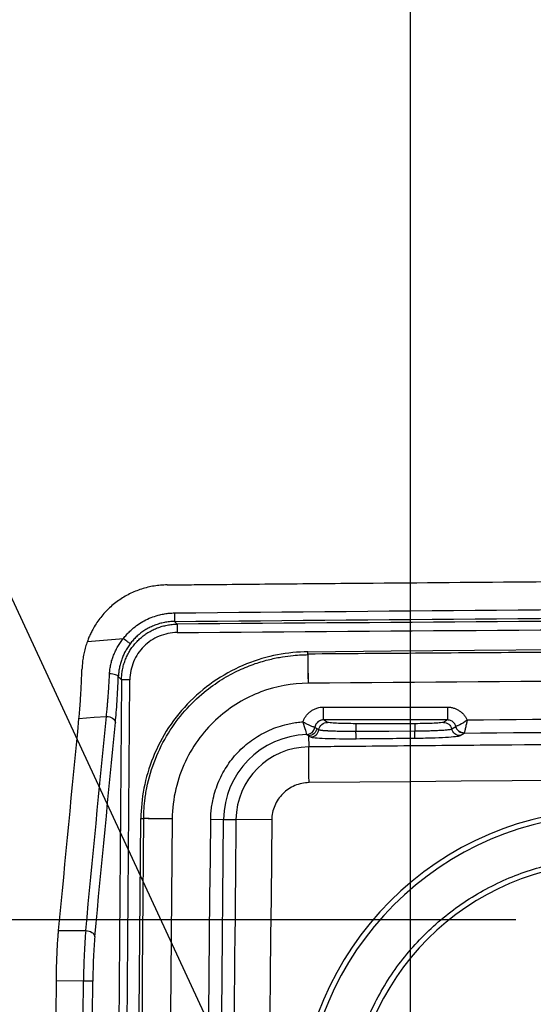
# Model space of a CAD drawing. Header units: inches. Extents: x 1.2 to 53.8, y 1.2 to 41.3.
# Tile 26 of 45: x 36.4 to 38.2, y 19 to 22.5. Entities that reach past the tile are written whole.
import ezdxf

# ---------------------------------------------------------------- set-up
doc = ezdxf.new("R2010")
doc.units = ezdxf.units.IN
doc.header["$LTSCALE"] = 5
doc.header["$MEASUREMENT"] = 0
doc.layers.add('DIMENSIONS', color=140, linetype='Continuous', lineweight=25)
doc.styles.add('SLDTEXTSTYLE0', font='TXT', dxfattribs={"width": 0.7})
doc.dimstyles.new('SLDDIMSTYLE1', dxfattribs={"dimtxt": 0.424805, "dimasz": 0.65, "dimexe": 0, "dimexo": 0.0625, "dimgap": 0.106201, "dimtad": 0, "dimtih": 1, "dimtoh": 1, "dimrnd": 1e-09, "dimzin": 12, "dimdsep": 46, "dimtxsty": 'SLDTEXTSTYLE0', "dimsah": 1, "dimcen": 0.09, "dimadec": 0, "dimazin": 3, "dimtfac": 1, "dimtofl": 0, "dimtmove": 0, "dimatfit": 3, "dimfxl": 0, "dimfrac": 2, "dimtolj": 1, "dimtzin": 12, "dimarcsym": 0})
doc.dimstyles.new('SLDDIMSTYLE4', dxfattribs={"dimtxt": 0.424805, "dimasz": 0.65, "dimexe": 0, "dimexo": 0.0625, "dimgap": 0.106201, "dimtad": 0, "dimtih": 1, "dimtoh": 1, "dimrnd": 1e-09, "dimzin": 4, "dimdsep": 46, "dimtxsty": 'SLDTEXTSTYLE0', "dimsah": 1, "dimcen": 0.09, "dimadec": 0, "dimazin": 1, "dimtfac": 1, "dimtofl": 0, "dimtmove": 0, "dimatfit": 3, "dimfxl": 0, "dimfrac": 2, "dimtolj": 1, "dimtzin": 12, "dimarcsym": 0})
doc.dimstyles.new('SLDDIMSTYLE5', dxfattribs={"dimtxt": 0.424805, "dimasz": 0.65, "dimexe": 0, "dimexo": 0.0625, "dimgap": 0.106201, "dimtad": 0, "dimtih": 1, "dimtoh": 1, "dimrnd": 1e-09, "dimdsep": 46, "dimtxsty": 'SLDTEXTSTYLE0', "dimsah": 1, "dimcen": 0, "dimadec": 0, "dimazin": 2, "dimtfac": 1, "dimtofl": 0, "dimtmove": 0, "dimatfit": 3, "dimfxl": 0, "dimfrac": 2, "dimtolj": 1, "dimtzin": 12, "dimarcsym": 0})

# ---------------------------------------------------------------- blocks, each defined once
blk = doc.blocks.new('_D_13')
at = {"layer": 'DIMENSIONS'}
for p, q in [((38.1701, 19.3253), (32.0401, 19.3253)), ((32.6651, 19.3253), (32.6651, 16.2969)), ((31.8572, 15.5267), (31.7146, 15.5267)), ((31.7146, 15.5267), (31.7146, 14.8515)), ((33.4729, 15.5267), (33.6156, 15.5267)), ((33.6156, 15.5267), (33.6156, 14.8515)), ((31.7146, 14.8515), (31.8572, 14.8515)), ((33.6156, 14.8515), (33.4729, 14.8515)), ((32.6651, 11.3253), (32.6651, 14.7564)), ((38.6701, 11.3253), (32.0401, 11.3253))]:
    blk.add_line(p, q, dxfattribs=at)
for points in [[(32.6651, 19.3253), (32.5651, 18.6753), (32.7651, 18.6753)], [(32.6651, 11.3253), (32.7651, 11.9753), (32.5651, 11.9753)]]:
    blk.add_solid(points, dxfattribs=at)
at = {"layer": 'DIMENSIONS', "char_height": 0.41667, "attachment_point": 1, "style": 'SLDTEXTSTYLE0'}
for s, insert in [('8.00', (32.0339, 16.1589)), ('203.2', (31.8572, 15.3886))]:
    blk.add_mtext(s, dxfattribs=dict(at, insert=insert))
blk = doc.blocks.new('_D_15')
at = {"layer": 'DIMENSIONS'}
for p, q in [((37.8026, 17.9253), (37.8026, 24.3482)), ((48.4276, 17.9253), (48.4276, 24.3482)), ((37.8026, 23.7232), (41.9081, 23.7232)), ((42.4837, 23.7232), (42.3411, 23.7232)), ((42.3411, 23.7232), (42.3411, 23.048)), ((44.0995, 23.7232), (44.2421, 23.7232)), ((44.2421, 23.7232), (44.2421, 23.048)), ((48.4276, 23.7232), (44.6751, 23.7232)), ((42.3411, 23.048), (42.4837, 23.048)), ((44.2421, 23.048), (44.0995, 23.048))]:
    blk.add_line(p, q, dxfattribs=at)
for points in [[(37.8026, 23.7232), (38.4526, 23.6232), (38.4526, 23.8232)], [(48.4276, 23.7232), (47.7776, 23.8232), (47.7776, 23.6232)]]:
    blk.add_solid(points, dxfattribs=at)
at = {"layer": 'DIMENSIONS', "char_height": 0.41667, "attachment_point": 1, "style": 'SLDTEXTSTYLE0'}
for s, insert in [('10.63', (42.4837, 24.3554)), ('269.9', (42.4837, 23.5851))]:
    blk.add_mtext(s, dxfattribs=dict(at, insert=insert))
blk = doc.blocks.new('_D_16')
at = {"layer": 'DIMENSIONS'}
for p, q in [((33.2752, 21.7615), (33.1325, 21.7615)), ((33.1325, 21.7615), (33.1325, 21.0864)), ((34.1841, 21.7615), (34.3268, 21.7615)), ((34.3268, 21.7615), (34.3268, 21.0864)), ((36.0878, 21.1446), (34.994, 21.1446)), ((37.75, 17.5637), (36.0878, 21.1446)), ((33.1325, 21.0864), (33.2752, 21.0864)), ((34.3268, 21.0864), (34.1841, 21.0864))]:
    blk.add_line(p, q, dxfattribs=at)
blk.add_solid([(37.75, 17.5637), (37.567, 18.1953), (37.3856, 18.1111)], dxfattribs=at)
at = {"layer": 'DIMENSIONS', "char_height": 0.41667, "attachment_point": 1, "style": 'SLDTEXTSTYLE0'}
for s, insert in [('%%c', (32.7778, 22.3937)), ('0.25', (33.4192, 22.3937)), ('6.4', (33.2752, 21.6235)), ('(8X)', (33.1104, 20.8532))]:
    blk.add_mtext(s, dxfattribs=dict(at, insert=insert))

msp = doc.modelspace()

# ---------------------------------------------------------------- linework, layer by layer
for p, q in [((36.9886, 20.3572), (36.9793, 20.3665)), ((36.6753, 20.2972), (36.8009, 20.3069)), ((37.4444, 20.2508), (37.4443, 20.2608)), ((37.4445, 20.2528), (37.4444, 20.2508)), ((36.7833, 20.1742), (36.7944, 20.1632)), ((37.4452, 20.1512), (37.4454, 20.1512)), ((37.4988, 20.068), (37.9314, 20.068)), ((37.4691, 19.9976), (37.4764, 19.9932)), ((37.9314, 20.023), (37.4988, 20.023)), ((37.5129, 20.0146), (37.4988, 20.023)), ((37.8178, 20.0099), (37.6125, 20.0099)), ((37.9314, 20.023), (37.9174, 20.0146)), ((37.9465, 19.9916), (37.9607, 20.0002)), ((37.4472, 19.9677), (37.4475, 19.9289)), ((37.4472, 19.9677), (37.4541, 19.9636)), ((37.4764, 19.9932), (37.4833, 19.9891)), ((37.9758, 19.9685), (37.99, 19.9771)), ((36.862, 19.6788), (36.8717, 19.6787)), ((36.9714, 19.6777), (36.9714, 19.6778)), ((37.1057, 19.6763), (37.1507, 19.6758)), ((37.1507, 19.6758), (37.1938, 19.6754)), ((37.3187, 19.6741), (37.1938, 19.6754)), ((36.575, 19.2888), (36.6696, 19.2881)), ((36.6618, 19.1114), (36.5672, 19.1122))]:
    msp.add_line(p, q)
at = {"flags": 128}
for points in [[(37.4443, 20.2608), (37.7348, 20.2636), (38.0254, 20.2662), (38.3159, 20.2686), (38.6064, 20.271), (38.897, 20.2731), (39.1875, 20.2752), (39.4781, 20.277), (39.7686, 20.2788)], [(36.8237, 10.4872), (36.8142, 11.6966), (36.8074, 12.9061), (36.8034, 14.1157), (36.802, 15.3252), (36.8034, 16.5348), (36.8074, 17.7443), (36.8142, 18.9538), (36.8237, 20.1633)], [(36.6461, 20.0281), (36.6996, 20.0322), (36.7416, 20.0354)], [(37.6125, 19.9837), (37.7275, 19.9842), (37.8178, 19.9847)], [(37.4487, 19.8041), (37.4485, 19.8277), (37.4483, 19.8504), (37.4481, 19.8715), (37.4479, 19.8901), (37.4478, 19.9057), (37.4476, 19.9176), (37.4476, 19.9255), (37.4475, 19.9289)]]:
    msp.add_lwpolyline(points, dxfattribs=at)
for centre, radius, start, end in [((37.45, 19.6727), 0.2994, 91.8268, 179.4098), ((37.212, 19.6052), 0.4321, 57.0255, 58.0742), ((37.45, 19.6727), 0.2562, 90.5573, 179.4098), ((38.5047, 18.6178), 1.0929, 90.4544, 179.5519), ((38.5047, 18.6178), 1.0747, 90.4544, 179.5519), ((38.5047, 18.6178), 0.9071, 90.4544, 179.5519)]:
    msp.add_arc(centre, radius, start, end)
for points, knots in [([(36.9535, 20.4941), (36.9787, 20.4943), (37.004, 20.4946), (37.0544, 20.4951), (37.1302, 20.4958), (37.3068, 20.4975), (37.6602, 20.5006), (38.3669, 20.5064), (38.9726, 20.5106), (39.3765, 20.5129)], [0, 0, 0, 0, 0.03125, 0.03125, 0.0625, 0.125, 0.25, 0.5, 1, 1, 1, 1]), ([(36.9535, 20.4941), (36.9497, 20.4941), (36.9422, 20.4939), (36.9308, 20.4931), (36.9196, 20.492), (36.9046, 20.4898), (36.8861, 20.4861), (36.8642, 20.48), (36.8429, 20.4722), (36.8154, 20.4597), (36.7828, 20.4402), (36.7537, 20.4161), (36.7327, 20.3942), (36.7183, 20.3767), (36.7053, 20.3582), (36.6949, 20.3408), (36.6869, 20.3251), (36.6807, 20.3113), (36.6771, 20.3019), (36.6753, 20.2972)], [0, 0, 0, 0, 0.031252, 0.062474, 0.09371, 0.125006, 0.187539, 0.250062, 0.31253, 0.375072, 0.499931, 0.624827, 0.687328, 0.749854, 0.812315, 0.874858, 0.916564, 0.958242, 1, 1, 1, 1]), ([(36.8009, 20.3069), (36.8027, 20.3091), (36.8062, 20.3137), (36.8118, 20.3202), (36.8176, 20.3265), (36.8237, 20.3326), (36.83, 20.3385), (36.8409, 20.3478), (36.8571, 20.3597), (36.8795, 20.3725), (36.9032, 20.3828), (36.9252, 20.3895), (36.9448, 20.3936), (36.9619, 20.3958), (36.9733, 20.3962), (36.9791, 20.3964)], [0, 0, 0, 0, 0.041574, 0.083145, 0.124777, 0.166534, 0.208481, 0.250679, 0.37511, 0.500242, 0.625066, 0.749733, 0.833632, 0.916887, 1, 1, 1, 1]), ([(36.9791, 20.3964), (36.9791, 20.389), (36.9792, 20.3816), (36.9793, 20.3707), (36.9793, 20.3672), (36.9793, 20.3665)], [0, 0, 0, 0, 0.5, 0.5, 1, 1, 1, 1]), ([(36.7944, 20.1632), (36.7944, 20.1661), (36.7946, 20.172), (36.7953, 20.1808), (36.7963, 20.1895), (36.7978, 20.1981), (36.7996, 20.2066), (36.8018, 20.215), (36.8043, 20.2232), (36.8072, 20.2312), (36.8104, 20.239), (36.8139, 20.2467), (36.8177, 20.2542), (36.8218, 20.2614), (36.8261, 20.2685), (36.8308, 20.2753), (36.8357, 20.2818), (36.8408, 20.2881), (36.8462, 20.2942), (36.8536, 20.3019), (36.8635, 20.311), (36.8764, 20.321), (36.8902, 20.33), (36.9049, 20.3379), (36.9204, 20.3446), (36.9367, 20.35), (36.9535, 20.354), (36.9709, 20.3566), (36.9827, 20.357), (36.9886, 20.3572)], [0, 0, 0, 0, 0.029159, 0.058153, 0.086983, 0.115649, 0.144152, 0.172493, 0.200672, 0.228689, 0.256545, 0.284242, 0.311779, 0.339157, 0.366377, 0.393439, 0.420345, 0.447095, 0.473689, 0.500128, 0.552857, 0.606277, 0.660394, 0.715212, 0.770737, 0.826974, 0.883927, 0.941601, 1, 1, 1, 1]), ([(36.9793, 20.3665), (36.9764, 20.3664), (36.9704, 20.3663), (36.9615, 20.3656), (36.9527, 20.3645), (36.944, 20.3631), (36.9354, 20.3612), (36.9269, 20.359), (36.9186, 20.3564), (36.9104, 20.3535), (36.9024, 20.3502), (36.8947, 20.3466), (36.8871, 20.3427), (36.8797, 20.3385), (36.8726, 20.334), (36.8657, 20.3292), (36.859, 20.3241), (36.8526, 20.3188), (36.8465, 20.3133), (36.8406, 20.3075), (36.835, 20.3015), (36.8297, 20.2953), (36.8263, 20.2911), (36.8247, 20.2889)], [0, 0, 0, 0, 0.050061, 0.09987, 0.149426, 0.198733, 0.24779, 0.296599, 0.345162, 0.39348, 0.441555, 0.489387, 0.536979, 0.584331, 0.631446, 0.678325, 0.72497, 0.771381, 0.817561, 0.863511, 0.909233, 0.954729, 1, 1, 1, 1]), ([(36.9886, 20.3572), (36.9885, 20.3566), (36.9884, 20.3531), (36.9883, 20.3424), (36.9883, 20.3351), (36.9884, 20.3278)], [0, 0, 0, 0, 0.5, 0.5, 1, 1, 1, 1]), ([(36.7527, 20.184), (36.7529, 20.1867), (36.7532, 20.1922), (36.7541, 20.2004), (36.7554, 20.2085), (36.757, 20.2167), (36.7589, 20.2248), (36.7612, 20.2328), (36.7638, 20.2409), (36.7677, 20.2514), (36.7733, 20.2642), (36.7813, 20.2791), (36.7904, 20.2934), (36.7974, 20.3024), (36.8009, 20.3069)], [0, 0, 0, 0, 0.063297, 0.126235, 0.18892, 0.251458, 0.313957, 0.376522, 0.439262, 0.502283, 0.626005, 0.749677, 0.874085, 1, 1, 1, 1]), ([(36.8247, 20.2889), (36.824, 20.2894), (36.8211, 20.2916), (36.8125, 20.2982), (36.8067, 20.3025), (36.8009, 20.3069)], [0, 0, 0, 0, 0.5, 0.5, 1, 1, 1, 1]), ([(36.9884, 20.3278), (36.9669, 20.3276), (36.9454, 20.3232), (36.9057, 20.3067), (36.8875, 20.2945), (36.8571, 20.2641), (36.8449, 20.2459), (36.8283, 20.2062), (36.8239, 20.1848), (36.8237, 20.1633)], [0, 0, 0, 0, 0.25, 0.25, 0.5, 0.5, 0.75, 0.75, 1, 1, 1, 1]), ([(36.6753, 20.2972), (36.6742, 20.294), (36.672, 20.2876), (36.669, 20.2779), (36.6663, 20.2682), (36.664, 20.2584), (36.6619, 20.2487), (36.6602, 20.2388), (36.6588, 20.229), (36.6577, 20.2191), (36.6569, 20.2093), (36.6566, 20.2027), (36.6564, 20.1994)], [0, 0, 0, 0, 0.1005684, 0.2007412, 0.3006188, 0.4003019, 0.499892, 0.5994906, 0.6991996, 0.7991206, 0.8993541, 1, 1, 1, 1]), ([(36.8247, 20.2889), (36.823, 20.2866), (36.8197, 20.2821), (36.8151, 20.2751), (36.8109, 20.2682), (36.8071, 20.2613), (36.8036, 20.2545), (36.8005, 20.2478), (36.7978, 20.2412), (36.7942, 20.2318), (36.7903, 20.2195), (36.7867, 20.2042), (36.7843, 20.1891), (36.7836, 20.1791), (36.7833, 20.1742)], [0, 0, 0, 0, 0.0679636, 0.1340712, 0.1983324, 0.2607581, 0.3213599, 0.3801503, 0.4371436, 0.492355, 0.6217647, 0.7493465, 0.8753418, 1, 1, 1, 1]), ([(37.4443, 20.2608), (37.41, 20.2605), (37.3745, 20.2571), (37.3026, 20.2432), (37.2663, 20.2327), (37.195, 20.204), (37.16, 20.1859), (37.0938, 20.1424), (37.0626, 20.117), (37.006, 20.0604), (36.9806, 20.0292), (36.937, 19.963), (36.9189, 19.9281), (36.8901, 19.8568), (36.8796, 19.8205), (36.8657, 19.7486), (36.8623, 19.7131), (36.862, 19.6788)], [0, 0, 0, 0, 0.125, 0.125, 0.25, 0.25, 0.375, 0.375, 0.5, 0.5, 0.625, 0.625, 0.75, 0.75, 0.875, 0.875, 1, 1, 1, 1]), ([(36.8717, 19.6786), (36.8718, 19.6831), (36.872, 19.6928), (36.8727, 19.7081), (36.874, 19.7252), (36.876, 19.744), (36.8788, 19.7646), (36.8875, 19.8132), (36.9092, 19.8866), (36.9548, 19.9772), (37.0128, 20.0555), (37.077, 20.1176), (37.1417, 20.1639), (37.202, 20.1966), (37.2584, 20.2194), (37.3093, 20.2343), (37.3536, 20.2434), (37.3906, 20.2482), (37.4201, 20.2503), (37.4371, 20.2507), (37.4444, 20.2508)], [0, 0, 0, 0, 0.015083, 0.032191, 0.051322, 0.072477, 0.095656, 0.120859, 0.237656, 0.350191, 0.458465, 0.562477, 0.647604, 0.72404, 0.791783, 0.85083, 0.901177, 0.942822, 0.975764, 1, 1, 1, 1]), ([(37.4444, 20.2508), (37.4444, 20.2497), (37.4444, 20.2464), (37.4445, 20.2354), (37.4446, 20.2279), (37.4447, 20.2096), (37.4448, 20.199), (37.445, 20.1759), (37.4451, 20.1636), (37.4452, 20.1512)], [0, 0, 0, 0, 0.25, 0.25, 0.5, 0.5, 0.75, 0.75, 1, 1, 1, 1]), ([(39.8163, 20.2665), (39.6864, 20.266), (39.4258, 20.2649), (39.0339, 20.263), (38.6397, 20.2609), (38.2433, 20.2584), (37.8447, 20.2558), (37.5781, 20.2538), (37.4445, 20.2528)], [0, 0, 0, 0, 0.164314, 0.329569, 0.495765, 0.662902, 0.830981, 1, 1, 1, 1]), ([(37.4445, 20.2528), (37.4445, 20.2521), (37.4445, 20.2515), (37.4445, 20.2503), (37.4446, 20.249), (37.4446, 20.2429), (37.4447, 20.2359), (37.4448, 20.2172), (37.4449, 20.2055), (37.4451, 20.1796), (37.4453, 20.1654), (37.4454, 20.1512)], [0, 0, 0, 0, 0.125, 0.125, 0.25, 0.25, 0.5, 0.5, 0.75, 0.75, 1, 1, 1, 1]), ([(36.6461, 20.0281), (36.6464, 20.0311), (36.647, 20.037), (36.6478, 20.0463), (36.6486, 20.0558), (36.6494, 20.0656), (36.6501, 20.0756), (36.6508, 20.0858), (36.6515, 20.0964), (36.6523, 20.1093), (36.6532, 20.1247), (36.6541, 20.1428), (36.655, 20.1613), (36.6558, 20.1801), (36.6562, 20.193), (36.6564, 20.1994)], [0, 0, 0, 0, 0.062698, 0.125189, 0.18754, 0.249818, 0.312092, 0.374429, 0.436897, 0.499563, 0.599983, 0.699956, 0.799763, 0.899684, 1, 1, 1, 1]), ([(36.7416, 20.0354), (36.7419, 20.0385), (36.7425, 20.0444), (36.7434, 20.0533), (36.7443, 20.0619), (36.745, 20.0701), (36.7457, 20.0779), (36.7463, 20.0852), (36.7469, 20.0921), (36.7474, 20.0984), (36.7482, 20.1091), (36.7493, 20.1245), (36.7506, 20.1448), (36.7517, 20.1645), (36.7524, 20.1776), (36.7527, 20.184)], [0, 0, 0, 0, 0.072444, 0.140667, 0.204668, 0.264447, 0.320004, 0.371338, 0.418451, 0.461341, 0.500009, 0.635197, 0.763591, 0.885192, 1, 1, 1, 1]), ([(36.7833, 20.1742), (36.7827, 20.1766), (36.7791, 20.179), (36.7679, 20.1826), (36.7603, 20.1838), (36.7527, 20.184)], [0, 0, 0, 0, 0.5, 0.5, 1, 1, 1, 1]), ([(36.7731, 20.0139), (36.7753, 20.0363), (36.7772, 20.0613), (36.7807, 20.1152), (36.7822, 20.1441), (36.7833, 20.1742)], [0, 0, 0, 0, 0.5, 0.5, 1, 1, 1, 1]), ([(36.8237, 20.1633), (36.8164, 20.1633), (36.8092, 20.1634), (36.7984, 20.1633), (36.795, 20.1633), (36.7944, 20.1632)], [0, 0, 0, 0, 0.5, 0.5, 1, 1, 1, 1]), ([(37.4452, 20.1512), (37.3894, 20.1507), (37.3338, 20.1405), (37.2544, 20.1106), (37.2282, 20.0981), (37.1777, 20.0677), (37.1535, 20.0499), (37.1088, 20.01), (37.0873, 19.987), (37.0485, 19.9357), (37.0313, 19.9075), (37.0033, 19.8483), (36.9918, 19.816), (36.976, 19.7482), (36.9717, 19.7129), (36.9714, 19.6778)], [0, 0, 0, 0, 0.25, 0.25, 0.375, 0.375, 0.5, 0.5, 0.625, 0.625, 0.75, 0.75, 0.875, 0.875, 1, 1, 1, 1]), ([(37.4276, 20.0163), (37.4281, 20.0178), (37.4291, 20.0207), (37.431, 20.025), (37.4331, 20.0292), (37.4356, 20.0332), (37.4396, 20.039), (37.4458, 20.0461), (37.4548, 20.0536), (37.4648, 20.0598), (37.4745, 20.0639), (37.4833, 20.0664), (37.491, 20.0677), (37.4962, 20.0679), (37.4988, 20.068)], [0, 0, 0, 0, 0.049687, 0.099371, 0.149271, 0.199603, 0.250577, 0.37448, 0.499821, 0.624729, 0.749219, 0.833666, 0.916929, 1, 1, 1, 1]), ([(37.4988, 20.023), (37.4988, 20.0236), (37.4988, 20.0287), (37.4988, 20.0453), (37.4988, 20.0566), (37.4988, 20.068)], [0, 0, 0, 0, 0.5, 0.5, 1, 1, 1, 1]), ([(37.9314, 20.068), (37.9314, 20.0566), (37.9314, 20.0453), (37.9314, 20.0287), (37.9314, 20.0236), (37.9314, 20.023)], [0, 0, 0, 0, 0.5, 0.5, 1, 1, 1, 1]), ([(37.9314, 20.068), (37.9332, 20.0679), (37.9369, 20.0678), (37.9423, 20.0672), (37.9477, 20.0662), (37.9548, 20.0642), (37.9633, 20.0609), (37.9729, 20.0555), (37.9816, 20.0488), (37.9892, 20.041), (37.9958, 20.0321), (37.999, 20.0255), (38.0005, 20.0222)], [0, 0, 0, 0, 0.062132, 0.124351, 0.187015, 0.250478, 0.374561, 0.499788, 0.624668, 0.749169, 0.875232, 1, 1, 1, 1]), ([(36.7416, 20.0354), (36.7494, 20.0353), (36.7573, 20.033), (36.769, 20.025), (36.7727, 20.0195), (36.7731, 20.0139)], [0, 0, 0, 0, 0.5, 0.5, 1, 1, 1, 1]), ([(37.1057, 19.6763), (37.1058, 19.6798), (37.1059, 19.687), (37.1066, 19.6977), (37.1075, 19.7083), (37.1088, 19.719), (37.1105, 19.7296), (37.1138, 19.7472), (37.1199, 19.7715), (37.1305, 19.8019), (37.144, 19.8311), (37.1653, 19.8683), (37.1984, 19.9108), (37.2391, 19.9462), (37.275, 19.9696), (37.3035, 19.9846), (37.3332, 19.997), (37.3606, 20.0055), (37.385, 20.011), (37.4062, 20.0145), (37.4204, 20.0157), (37.4276, 20.0163)], [0, 0, 0, 0, 0.020789, 0.0415829, 0.0624027, 0.0832693, 0.1042035, 0.125226, 0.1875744, 0.250152, 0.312636, 0.3750495, 0.5000029, 0.6249433, 0.6872665, 0.7498185, 0.8123106, 0.874742, 0.9166669, 0.9583638, 1, 1, 1, 1]), ([(37.4276, 20.0163), (37.4286, 20.0157), (37.4307, 20.0144), (37.4342, 20.0125), (37.438, 20.0105), (37.4433, 20.0077), (37.4492, 20.005), (37.4554, 20.0023), (37.4605, 20.0004), (37.4648, 19.9989), (37.4678, 19.9979), (37.4686, 19.9977), (37.469, 19.9976)], [0, 0, 0, 0, 0.053038, 0.11237, 0.177957, 0.24976, 0.392813, 0.497771, 0.629994, 0.747256, 0.876564, 1, 1, 1, 1]), ([(37.4276, 20.0163), (37.4307, 20.0056), (37.4339, 19.9949), (37.4374, 19.9827), (37.4384, 19.9793), (37.4398, 19.9742), (37.4403, 19.9726), (37.4404, 19.9721)], [0, 0, 0, 0, 0.5, 0.5, 0.75, 0.75, 1, 1, 1, 1]), ([(37.4404, 19.9721), (37.4473, 19.9724), (37.4541, 19.9751), (37.4645, 19.9843), (37.468, 19.9908), (37.469, 19.9976)], [0, 0, 0, 0, 0.5, 0.5, 1, 1, 1, 1]), ([(37.4405, 19.972), (37.4474, 19.9722), (37.4542, 19.975), (37.4645, 19.9842), (37.468, 19.9907), (37.4691, 19.9976)], [0, 0, 0, 0, 0.5, 0.5, 1, 1, 1, 1]), ([(37.4984, 20.023), (37.4973, 20.023), (37.4952, 20.0229), (37.492, 20.0224), (37.489, 20.0215), (37.4862, 20.0204), (37.4836, 20.0191), (37.4812, 20.0176), (37.4779, 20.015), (37.4741, 20.0108), (37.4705, 20.0046), (37.4695, 19.9999), (37.469, 19.9976)], [0, 0, 0, 0, 0.077471, 0.152795, 0.225993, 0.297089, 0.366108, 0.433077, 0.498028, 0.664949, 0.832079, 1, 1, 1, 1]), ([(37.4833, 19.9891), (37.4844, 19.9961), (37.488, 20.0027), (37.4988, 20.012), (37.5058, 20.0146), (37.5129, 20.0146)], [0, 0, 0, 0, 0.5, 0.5, 1, 1, 1, 1]), ([(37.6125, 20.0099), (37.6001, 20.0099), (37.5877, 20.01), (37.5647, 20.0104), (37.554, 20.0108), (37.5358, 20.0117), (37.5282, 20.0122), (37.5173, 20.0134), (37.5139, 20.014), (37.5129, 20.0146)], [0, 0, 0, 0, 0.25, 0.25, 0.5, 0.5, 0.75, 0.75, 1, 1, 1, 1]), ([(37.6125, 20.0099), (37.6125, 20.0095), (37.6125, 20.0066), (37.6125, 19.9972), (37.6125, 19.9906), (37.6125, 19.9837)], [0, 0, 0, 0, 0.5, 0.5, 1, 1, 1, 1]), ([(37.9174, 20.0146), (37.9163, 20.014), (37.913, 20.0134), (37.902, 20.0122), (37.8945, 20.0117), (37.8763, 20.0108), (37.8656, 20.0104), (37.8425, 20.01), (37.8302, 20.0099), (37.8178, 20.0099)], [0, 0, 0, 0, 0.25, 0.25, 0.5, 0.5, 0.75, 0.75, 1, 1, 1, 1]), ([(37.8178, 20.0099), (37.8178, 20.0095), (37.8178, 20.0068), (37.8178, 19.9977), (37.8178, 19.9914), (37.8178, 19.9847)], [0, 0, 0, 0, 0.5, 0.5, 1, 1, 1, 1]), ([(37.9174, 20.0146), (37.9241, 20.0146), (37.9307, 20.0123), (37.9411, 20.004), (37.9449, 19.998), (37.9465, 19.9916)], [0, 0, 0, 0, 0.5, 0.5, 1, 1, 1, 1]), ([(37.9608, 20.0002), (37.9605, 20.0013), (37.9599, 20.0034), (37.9586, 20.0064), (37.957, 20.0093), (37.9551, 20.012), (37.9528, 20.0144), (37.9512, 20.0159), (37.9486, 20.0179), (37.945, 20.0202), (37.9387, 20.0225), (37.9342, 20.0229), (37.9319, 20.023)], [0, 0, 0, 0, 0.082941, 0.165836, 0.248748, 0.33174, 0.414876, 0.498216, 0.502192, 0.657162, 0.823008, 1, 1, 1, 1]), ([(37.9607, 20.0002), (37.9623, 19.9936), (37.9661, 19.9877), (37.9766, 19.9794), (37.9833, 19.9771), (37.99, 19.9771)], [0, 0, 0, 0, 0.5, 0.5, 1, 1, 1, 1]), ([(38.0005, 20.0222), (37.9915, 20.0158), (37.9822, 20.0102), (37.971, 20.0046), (37.9678, 20.0031), (37.9629, 20.001), (37.9613, 20.0004), (37.9608, 20.0002)], [0, 0, 0, 0, 0.5, 0.5, 0.75, 0.75, 1, 1, 1, 1]), ([(37.9901, 19.9773), (37.9834, 19.9773), (37.9767, 19.9796), (37.9662, 19.9878), (37.9624, 19.9937), (37.9608, 20.0002)], [0, 0, 0, 0, 0.5, 0.5, 1, 1, 1, 1]), ([(38.0005, 20.0222), (38.0002, 20.0209), (37.9997, 20.0183), (37.9989, 20.0144), (37.998, 20.0106), (37.9968, 20.0055), (37.9954, 19.9992), (37.9938, 19.9922), (37.9923, 19.9861), (37.9911, 19.9815), (37.9904, 19.9785), (37.9902, 19.9777), (37.9901, 19.9773)], [0, 0, 0, 0, 0.059176, 0.118421, 0.177734, 0.237114, 0.36117, 0.491245, 0.630385, 0.758384, 0.880915, 1, 1, 1, 1]), ([(37.4764, 19.9932), (37.4753, 19.9863), (37.4717, 19.9797), (37.4611, 19.9705), (37.4542, 19.9678), (37.4472, 19.9677)], [0, 0, 0, 0, 0.5, 0.5, 1, 1, 1, 1]), ([(37.4541, 19.9636), (37.4611, 19.9637), (37.468, 19.9664), (37.4786, 19.9757), (37.4822, 19.9822), (37.4833, 19.9891)], [0, 0, 0, 0, 0.5, 0.5, 1, 1, 1, 1]), ([(37.4541, 19.9636), (37.4558, 19.9626), (37.4612, 19.9617), (37.4786, 19.96), (37.4906, 19.9593), (37.5197, 19.9582), (37.5367, 19.9578), (37.5734, 19.9574), (37.5931, 19.9574), (37.6128, 19.9576)], [0, 0, 0, 0, 0.25, 0.25, 0.5, 0.5, 0.75, 0.75, 1, 1, 1, 1]), ([(37.4833, 19.9891), (37.4836, 19.989), (37.484, 19.9888), (37.4852, 19.9884), (37.4867, 19.9881), (37.4886, 19.9878), (37.4907, 19.9874), (37.4931, 19.9871), (37.4958, 19.9868), (37.4988, 19.9866), (37.5019, 19.9863), (37.5053, 19.986), (37.5089, 19.9858), (37.5127, 19.9856), (37.5166, 19.9854), (37.5206, 19.9852), (37.5267, 19.9849), (37.5352, 19.9846), (37.5466, 19.9842), (37.5587, 19.984), (37.5715, 19.9838), (37.5849, 19.9837), (37.5986, 19.9836), (37.6078, 19.9837), (37.6125, 19.9837)], [0, 0, 0, 0, 0.036561, 0.072662, 0.108303, 0.143484, 0.178204, 0.212464, 0.246265, 0.279605, 0.312486, 0.344907, 0.376868, 0.40837, 0.439411, 0.469992, 0.500112, 0.570552, 0.641315, 0.712406, 0.783822, 0.855561, 0.927621, 1, 1, 1, 1]), ([(37.6128, 19.9576), (37.6127, 19.9579), (37.6127, 19.9608), (37.6126, 19.9703), (37.6125, 19.9768), (37.6125, 19.9837)], [0, 0, 0, 0, 0.5, 0.5, 1, 1, 1, 1]), ([(37.8178, 19.9847), (37.8203, 19.9847), (37.8253, 19.9847), (37.8329, 19.9848), (37.8407, 19.9849), (37.8487, 19.985), (37.8568, 19.9852), (37.8651, 19.9854), (37.8733, 19.9856), (37.8815, 19.9859), (37.8896, 19.9862), (37.8976, 19.9865), (37.9061, 19.987), (37.9149, 19.9875), (37.9234, 19.9881), (37.9307, 19.9887), (37.9368, 19.9894), (37.9414, 19.9901), (37.9449, 19.9908), (37.9459, 19.9913), (37.9465, 19.9916)], [0, 0, 0, 0, 0.038429, 0.078266, 0.119512, 0.162165, 0.206224, 0.251691, 0.298564, 0.346843, 0.396528, 0.447617, 0.50011, 0.571551, 0.642979, 0.714398, 0.78581, 0.857214, 0.928611, 1, 1, 1, 1]), ([(37.8181, 19.9595), (37.8181, 19.9598), (37.818, 19.9626), (37.8179, 19.9717), (37.8179, 19.978), (37.8178, 19.9847)], [0, 0, 0, 0, 0.5, 0.5, 1, 1, 1, 1]), ([(37.8181, 19.9595), (37.8377, 19.9597), (37.8573, 19.96), (37.8938, 19.9611), (37.9107, 19.9618), (37.9395, 19.9635), (37.9515, 19.9644), (37.9687, 19.9664), (37.9741, 19.9674), (37.9758, 19.9685)], [0, 0, 0, 0, 0.25, 0.25, 0.5, 0.5, 0.75, 0.75, 1, 1, 1, 1]), ([(37.9758, 19.9685), (37.9691, 19.9684), (37.9624, 19.9708), (37.9519, 19.9791), (37.948, 19.985), (37.9465, 19.9916)], [0, 0, 0, 0, 0.5, 0.5, 1, 1, 1, 1]), ([(48.7827, 19.9289), (46.8936, 19.9473), (45.0044, 19.9565), (42.1705, 19.9565), (40.7536, 19.953), (39.1005, 19.943), (38.274, 19.9365), (37.8608, 19.9328), (37.6542, 19.9309), (37.5508, 19.9299), (37.5066, 19.9295), (37.4771, 19.9292), (37.4623, 19.929), (37.4475, 19.9289)], [0, 0, 0, 0, 0.5, 0.5, 0.75, 0.875, 0.9375, 0.96875, 0.984375, 0.992188, 0.996094, 0.996094, 1, 1, 1, 1]), ([(37.4487, 19.8041), (37.4317, 19.8039), (37.4148, 19.8004), (37.3835, 19.7873), (37.3692, 19.7777), (37.3451, 19.7536), (37.3355, 19.7393), (37.3224, 19.7081), (37.3188, 19.6912), (37.3187, 19.6741)], [0, 0, 0, 0, 0.25, 0.25, 0.5, 0.5, 0.75, 0.75, 1, 1, 1, 1]), ([(36.9714, 19.6778), (36.959, 19.6779), (36.9466, 19.678), (36.9236, 19.6782), (36.9129, 19.6783), (36.8947, 19.6785), (36.8871, 19.6786), (36.8762, 19.6787), (36.8728, 19.6787), (36.8717, 19.6786)], [0, 0, 0, 0, 0.25, 0.25, 0.5, 0.5, 0.75, 0.75, 1, 1, 1, 1]), ([(36.9714, 19.6777), (36.9692, 19.6777), (36.9649, 19.6777), (36.9585, 19.6778), (36.9524, 19.6778), (36.9464, 19.6779), (36.9407, 19.6779), (36.9353, 19.678), (36.93, 19.678), (36.9251, 19.6781), (36.9204, 19.6781), (36.916, 19.6782), (36.9118, 19.6782), (36.9079, 19.6783), (36.9043, 19.6783), (36.9009, 19.6783), (36.8978, 19.6784), (36.8949, 19.6784), (36.8923, 19.6784), (36.8898, 19.6784), (36.8876, 19.6785), (36.8856, 19.6785), (36.8838, 19.6785), (36.8822, 19.6785), (36.8807, 19.6785), (36.8794, 19.6785), (36.8783, 19.6785), (36.8772, 19.6786), (36.8763, 19.6786), (36.8755, 19.6786), (36.8749, 19.6786), (36.8743, 19.6786), (36.8738, 19.6786), (36.8734, 19.6786), (36.873, 19.6786), (36.8727, 19.6786), (36.8724, 19.6786), (36.8722, 19.6786), (36.8721, 19.6786), (36.8719, 19.6786), (36.8718, 19.6786), (36.8718, 19.6786), (36.8717, 19.6786)], [0, 0, 0, 0, 0.0439559, 0.0869399, 0.128952, 0.1699922, 0.2100605, 0.2491568, 0.2872811, 0.3244335, 0.3606138, 0.3958221, 0.4300583, 0.4633224, 0.4956145, 0.5269344, 0.5572822, 0.5866579, 0.6150614, 0.6424928, 0.6689519, 0.6944389, 0.7189536, 0.7424962, 0.7650665, 0.7866645, 0.8072903, 0.8269438, 0.8456251, 0.863334, 0.8800707, 0.895835, 0.9106271, 0.9244468, 0.9372942, 0.9491692, 0.9600719, 0.9700022, 0.9789602, 0.9869458, 0.9939591, 1, 1, 1, 1]), ([(37.1938, 19.6754), (37.1789, 18.2254), (37.1714, 16.7753), (37.1714, 14.6003), (37.1742, 13.5127), (37.1824, 12.2439), (37.1877, 11.6096), (37.1907, 11.2924), (37.1922, 11.1338), (37.1929, 11.0658), (37.1934, 11.0205), (37.1937, 10.9979), (37.1938, 10.9752)], [0, 0, 0, 0, 0.5, 0.5, 0.75, 0.875, 0.9375, 0.96875, 0.984375, 0.992188, 0.992188, 1, 1, 1, 1]), ([(37.5792, 18.625), (37.5797, 18.685), (37.586, 18.7449), (37.6101, 18.8624), (37.6278, 18.92), (37.6742, 19.0306), (37.7027, 19.0837), (37.7696, 19.1833), (37.8078, 19.2298), (37.8926, 19.3146), (37.9392, 19.3529), (38.0388, 19.4197), (38.0918, 19.4483), (38.2024, 19.4946), (38.26, 19.5124), (38.3775, 19.5365), (38.4374, 19.5428), (38.4974, 19.5433)], [0, 0, 0, 0, 0.125, 0.125, 0.25, 0.25, 0.375, 0.375, 0.5, 0.5, 0.625, 0.625, 0.75, 0.75, 0.875, 0.875, 1, 1, 1, 1]), ([(36.5672, 19.1122), (36.5672, 19.1155), (36.5673, 19.122), (36.5674, 19.1318), (36.5675, 19.1415), (36.5677, 19.1513), (36.5681, 19.1658), (36.5687, 19.1848), (36.5696, 19.208), (36.5707, 19.2302), (36.5718, 19.2489), (36.5729, 19.2644), (36.5739, 19.2771), (36.5746, 19.2849), (36.575, 19.2888)], [0, 0, 0, 0, 0.050048, 0.099999, 0.149932, 0.199923, 0.250049, 0.375069, 0.500014, 0.624934, 0.749972, 0.833419, 0.916642, 1, 1, 1, 1]), ([(36.6696, 19.2881), (36.6674, 19.265), (36.6656, 19.2372), (36.6629, 19.1768), (36.6621, 19.1441), (36.6618, 19.1114)], [0, 0, 0, 0, 0.5, 0.5, 1, 1, 1, 1]), ([(36.6696, 19.2881), (36.6774, 19.288), (36.6854, 19.2857), (36.6971, 19.2777), (36.7007, 19.2722), (36.7012, 19.2666)], [0, 0, 0, 0, 0.5, 0.5, 1, 1, 1, 1]), ([(36.7012, 19.2666), (36.6992, 19.2462), (36.6976, 19.2218), (36.6953, 19.1687), (36.6945, 19.1399), (36.6943, 19.1111)], [0, 0, 0, 0, 0.5, 0.5, 1, 1, 1, 1]), ([(36.6943, 19.1111), (36.6936, 19.1111), (36.6897, 19.1112), (36.6777, 19.1113), (36.6696, 19.1113), (36.6618, 19.1114)], [0, 0, 0, 0, 0.5, 0.5, 1, 1, 1, 1])]:
    msp.add_open_spline(points, degree=3, knots=knots)
for points in [[(36.9791, 20.3964), (37.7783, 20.4041), (38.5775, 20.4103), (39.3767, 20.4149)], [(36.9793, 20.3665), (37.7782, 20.3742), (38.577, 20.3804), (39.3758, 20.3851)], [(36.9884, 20.3278), (37.7833, 20.3342), (38.5782, 20.3394), (39.3731, 20.3433)], [(39.3734, 20.3728), (38.5784, 20.3689), (37.7835, 20.3637), (36.9886, 20.3572)], [(36.7944, 20.1632), (36.7654, 16.9382), (36.7654, 13.7123), (36.7944, 10.4873)], [(39.8194, 20.1669), (39.028, 20.163), (38.2367, 20.1578), (37.4454, 20.1512)], [(36.6696, 19.2881), (36.6934, 19.5372), (36.7174, 19.7863), (36.7416, 20.0354)], [(39.8194, 20.0353), (39.2131, 20.0319), (38.6068, 20.0275), (38.0005, 20.0222)], [(36.575, 19.2888), (36.5985, 19.5353), (36.6222, 19.7817), (36.6461, 20.0281)], [(36.7012, 19.2666), (36.725, 19.5157), (36.7489, 19.7648), (36.7731, 20.0139)], [(37.469, 19.9976), (37.469, 19.9976), (37.4691, 19.9976), (37.4691, 19.9976)], [(37.4988, 20.023), (37.4987, 20.023), (37.4985, 20.023), (37.4984, 20.023)], [(37.9319, 20.023), (37.9317, 20.023), (37.9316, 20.023), (37.9314, 20.023)], [(37.9608, 20.0002), (37.9607, 20.0002), (37.9607, 20.0002), (37.9607, 20.0002)], [(37.4404, 19.9721), (37.4404, 19.972), (37.4405, 19.972), (37.4405, 19.972)], [(37.99, 19.9771), (38.5999, 19.9825), (39.2099, 19.9869), (39.8198, 19.9904)], [(37.9901, 19.9773), (37.99, 19.9772), (37.99, 19.9772), (37.99, 19.9771)], [(37.6128, 19.9576), (37.6812, 19.9582), (37.7496, 19.9588), (37.8181, 19.9595)], [(48.7815, 19.8041), (45.0039, 19.8409), (41.2263, 19.8409), (37.4487, 19.8041)], [(36.862, 10.9718), (36.8321, 13.8739), (36.8321, 16.7767), (36.862, 19.6788)], [(36.8717, 19.6786), (36.8449, 16.7764), (36.8449, 13.8741), (36.8717, 10.972)], [(36.9714, 19.6777), (36.9445, 16.7761), (36.9445, 13.8745), (36.9714, 10.9729)], [(37.1057, 10.9743), (37.0758, 13.875), (37.0758, 16.7756), (37.1057, 19.6763)], [(37.1507, 10.9748), (37.1208, 13.875), (37.1208, 16.7756), (37.1507, 19.6758)], [(37.3187, 19.6741), (37.2888, 16.7749), (37.2888, 13.8757), (37.3187, 10.9765)], [(36.5671, 11.5449), (36.5471, 14.0673), (36.5471, 16.5898), (36.5672, 19.1122)], [(36.6618, 11.5457), (36.6418, 14.0675), (36.6418, 16.5895), (36.6618, 19.1114)], [(36.6943, 11.5459), (36.6743, 14.0676), (36.6743, 16.5895), (36.6943, 19.1111)]]:
    msp.add_open_spline(points, degree=3)

# ---------------------------------------------------------------- dimensions: what is measured, and where the dimension line sits
at = {"layer": 'DIMENSIONS'}
for base, p1, p2, angle, dimstyle, picture, middle in [((48.4276328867, 23.7231796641), (37.8026328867, 17.6752853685), (48.4276328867, 17.6752853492), 0, 'SLDDIMSTYLE1', '_D_15', (43.2915964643, 23.7231796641)), ((32.6651, 11.3253), (38.4201, 19.3253), (38.9201, 11.3253), 90, 'SLDDIMSTYLE4', '_D_13', (32.6651, 15.5267))]:
    dim = msp.add_linear_dim(base=base, p1=p1, p2=p2, angle=angle, dimstyle=dimstyle, dxfattribs=at)
    dim.commit()
    dim.dimension.update_dxf_attribs({"geometry": picture, "text_midpoint": middle, "dimtype": 160})
dim = msp.add_diameter_dim_2p(p1=(37.8553, 17.3369), p2=(37.75, 17.5637), text='<>\\P(8X)', dimstyle='SLDDIMSTYLE5', dxfattribs=at)
dim.commit()
dim.dimension.update_dxf_attribs({"geometry": '_D_16', "text_midpoint": (33.7296, 21.3642), "dimtype": 163})

doc.saveas('drawing.dxf')
